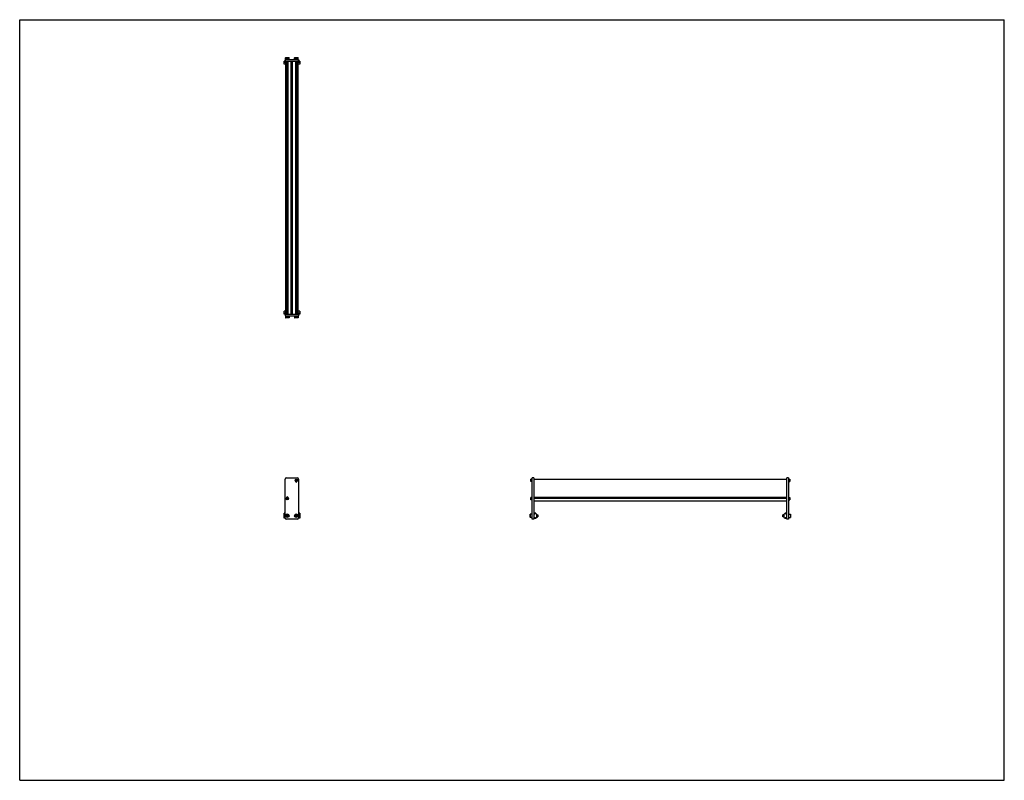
# Model space of a CAD drawing. Header units: inches. Extents: x 0 to 110, y 0 to 85.
import ezdxf

# ---------------------------------------------------------------- set-up
doc = ezdxf.new("R2010")
doc.units = ezdxf.units.IN
doc.header["$LTSCALE"] = 6.05
doc.header["$MEASUREMENT"] = 0
doc.layers.get('0').update_dxf_attribs({"linetype": 'CONTINUOUS'})
for name, color, linetype in [('200830M_BL1', 7, 'CONTINUOUS'), ('200830M_BL2', 7, 'CONTINUOUS'), ('350978_BL0', 7, 'CONTINUOUS'), ('350978_BL11', 7, 'CONTINUOUS'), ('350979_02827_BL12', 7, 'CONTINUOUS'), ('920416M_BL10', 7, 'CONTINUOUS'), ('920416M_BL4', 7, 'CONTINUOUS'), ('920416M_BL6', 7, 'CONTINUOUS'), ('920416M_BL8', 7, 'CONTINUOUS'), ('920616M_BL3', 7, 'CONTINUOUS'), ('920616M_BL5', 7, 'CONTINUOUS'), ('920616M_BL7', 7, 'CONTINUOUS'), ('920616M_BL9', 7, 'CONTINUOUS')]:
    doc.layers.add(name, color=color, linetype=linetype)

# ---------------------------------------------------------------- blocks, each defined once
blk = doc.blocks.new('350978_BL0', base_point=(43.54, 40.64))
at = {"layer": '350978_BL0', "color": 7, "linetype": 'CONTINUOUS'}
for p, q in [((29.65, 52.09), (31.15, 52.09)), ((29.65, 52.09), (29.65, 51.91)), ((29.65, 51.91), (31.15, 51.91)), ((31.15, 52.09), (31.15, 51.91)), ((29.65, 29.31), (29.65, 33.67)), ((29.78, 33.79), (31.03, 33.79)), ((31.15, 33.67), (31.15, 29.31)), ((57.26, 29.19), (57.26, 33.79)), ((57.44, 33.79), (57.26, 33.79)), ((57.44, 33.79), (57.44, 29.19)), ((31.03, 29.19), (29.78, 29.19)), ((57.44, 29.19), (57.26, 29.19))]:
    blk.add_line(p, q, dxfattribs=at)
for centre, radius, start, end in [((29.78, 33.67), 0.125, 90, 180), ((30.9, 33.41), 0.079, 182.238, 357.762), ((31.03, 33.67), 0.125, 0, 90), ((29.9, 31.59), 0.079, 2.238, 177.762), ((29.78, 29.31), 0.125, 180, 270), ((31.03, 29.31), 0.125, 270, 360)]:
    blk.add_arc(centre, radius, start, end, dxfattribs=at)
blk = doc.blocks.new('200830M_BL1', base_point=(57.61, 54.82))
at = {"layer": '200830M_BL1', "color": 7, "linetype": 'CONTINUOUS'}
for p, q in [((29.53, 80.02), (29.53, 80.35)), ((29.72, 80.35), (29.53, 80.35)), ((31.28, 80.35), (31.08, 80.35)), ((31.28, 80.35), (31.28, 80.02)), ((29.53, 80.26), (29.72, 80.26)), ((29.72, 80.24), (29.53, 80.24)), ((29.72, 80.02), (29.53, 80.02)), ((31.08, 80.26), (31.28, 80.26)), ((31.28, 80.24), (31.08, 80.24)), ((31.28, 80.02), (31.08, 80.02)), ((85.5, 29.84), (85.37, 29.71)), ((85.58, 29.85), (85.52, 29.85)), ((85.59, 29.75), (85.59, 29.84)), ((85.68, 29.75), (85.61, 29.75)), ((85.61, 29.75), (85.61, 29.75)), ((85.7, 29.4), (85.7, 29.73)), ((29.53, 29.28), (29.53, 29.29)), ((29.65, 29.28), (29.53, 29.28)), ((31.28, 29.28), (31.15, 29.28)), ((31.28, 29.29), (31.28, 29.28)), ((85.37, 29.7), (85.37, 29.43)), ((85.37, 29.42), (85.5, 29.29)), ((85.52, 29.28), (85.58, 29.28)), ((85.59, 29.29), (85.59, 29.39)), ((85.61, 29.39), (85.61, 29.38)), ((85.61, 29.38), (85.68, 29.38))]:
    blk.add_line(p, q, dxfattribs=at)
for centre, radius, start, end in [((85.39, 29.7), 0.02, 135, 180), ((85.52, 29.83), 0.02, 90, 135), ((85.58, 29.84), 0.01, 0, 90), ((85.6, 29.75), 0.0075, 180, 360), ((85.68, 29.73), 0.02, 0, 90), ((85.39, 29.43), 0.02, 180, 225), ((85.52, 29.3), 0.02, 225, 270), ((85.58, 29.29), 0.01, 270, 360), ((85.6, 29.39), 0.0075, 0, 180), ((85.68, 29.4), 0.02, 270, 360)]:
    blk.add_arc(centre, radius, start, end, dxfattribs=at)
blk = doc.blocks.new('200830M_BL2', base_point=(43.65, 40.86))
at = {"layer": '200830M_BL2', "color": 7, "linetype": 'CONTINUOUS'}
for p, q in [((29.72, 52.43), (29.53, 52.43)), ((29.53, 52.1), (29.53, 52.43)), ((29.72, 52.21), (29.53, 52.21)), ((29.53, 52.19), (29.72, 52.19)), ((29.72, 52.1), (29.53, 52.1)), ((31.28, 52.43), (31.08, 52.43)), ((31.28, 52.21), (31.08, 52.21)), ((31.08, 52.19), (31.28, 52.19)), ((31.28, 52.1), (31.08, 52.1)), ((31.28, 52.43), (31.28, 52.1)), ((29.65, 29.85), (29.53, 29.85)), ((29.53, 29.29), (29.53, 29.85)), ((29.65, 29.75), (29.53, 29.75)), ((31.28, 29.85), (31.15, 29.85)), ((31.28, 29.75), (31.15, 29.75)), ((31.28, 29.85), (31.28, 29.29)), ((57.45, 29.73), (57.45, 29.4)), ((57.54, 29.75), (57.47, 29.75)), ((57.54, 29.75), (57.54, 29.75)), ((57.56, 29.84), (57.56, 29.75)), ((57.63, 29.85), (57.57, 29.85)), ((57.77, 29.71), (57.64, 29.84)), ((29.65, 29.38), (29.53, 29.38)), ((29.65, 29.29), (29.53, 29.29)), ((31.28, 29.38), (31.15, 29.38)), ((31.28, 29.29), (31.15, 29.29)), ((57.47, 29.38), (57.54, 29.38)), ((57.54, 29.38), (57.54, 29.39)), ((57.56, 29.39), (57.56, 29.3)), ((57.57, 29.29), (57.63, 29.29)), ((57.64, 29.29), (57.77, 29.42)), ((57.78, 29.43), (57.78, 29.7))]:
    blk.add_line(p, q, dxfattribs=at)
for centre, radius, start, end in [((57.47, 29.73), 0.02, 90, 180), ((57.55, 29.75), 0.0075, 180, 360), ((57.57, 29.84), 0.01, 90, 180), ((57.63, 29.83), 0.02, 45, 90), ((57.76, 29.7), 0.02, 0, 45), ((57.47, 29.4), 0.02, 180, 270), ((57.55, 29.39), 0.0075, 0, 180), ((57.57, 29.3), 0.01, 180, 270), ((57.63, 29.31), 0.02, 270, 315), ((57.76, 29.43), 0.02, 315, 360)]:
    blk.add_arc(centre, radius, start, end, dxfattribs=at)
blk = doc.blocks.new('920616M_BL3', base_point=(29.9, 40.64))
at = {"layer": '920616M_BL3', "color": 7, "linetype": 'CONTINUOUS'}
for p, q in [((29.7, 51.91), (29.7, 51.7)), ((30.1, 51.91), (30.1, 51.7)), ((30.1, 51.7), (29.7, 51.7)), ((29.7, 51.7), (29.73, 51.68)), ((30.07, 51.68), (29.73, 51.68)), ((30.1, 51.7), (30.07, 51.68)), ((29.9, 29.68), (29.8, 29.62)), ((29.8, 29.62), (29.8, 29.51)), ((29.8, 29.51), (29.9, 29.45)), ((30, 29.62), (29.9, 29.68)), ((29.9, 29.45), (30, 29.51)), ((30, 29.51), (30, 29.62))]:
    blk.add_line(p, q, dxfattribs=at)
for radius in [0.197, 0.173]:
    blk.add_circle((29.9, 29.57), radius, dxfattribs=at)
blk = doc.blocks.new('920416M_BL4', base_point=(44.01, 42.96))
at = {"layer": '920416M_BL4', "color": 7, "linetype": 'CONTINUOUS'}
for p, q in [((30.76, 51.91), (30.76, 51.77)), ((31.04, 51.77), (30.76, 51.77)), ((30.76, 51.77), (30.78, 51.76)), ((31.02, 51.76), (30.78, 51.76)), ((30.86, 52.54), (30.94, 52.54)), ((30.86, 52.54), (30.94, 52.54)), ((31.04, 51.77), (31.02, 51.76)), ((31.04, 51.91), (31.04, 51.77)), ((30.9, 33.59), (30.84, 33.56)), ((30.84, 33.56), (30.84, 33.49)), ((30.84, 33.49), (30.9, 33.46)), ((30.96, 33.56), (30.9, 33.59)), ((30.9, 33.46), (30.96, 33.49)), ((30.96, 33.49), (30.96, 33.56)), ((57.12, 33.66), (57.1, 33.65)), ((57.1, 33.4), (57.1, 33.65)), ((57.12, 33.39), (57.1, 33.4)), ((57.12, 33.39), (57.12, 33.66)), ((57.26, 33.66), (57.12, 33.66)), ((57.26, 33.39), (57.12, 33.39))]:
    blk.add_line(p, q, dxfattribs=at)
for radius in [0.138, 0.122]:
    blk.add_circle((30.9, 33.52), radius, dxfattribs=at)
blk = doc.blocks.new('920616M_BL5', base_point=(44.3, 40.64))
at = {"layer": '920616M_BL5', "color": 7, "linetype": 'CONTINUOUS'}
for p, q in [((30.7, 51.91), (30.7, 51.7)), ((31.1, 51.91), (31.1, 51.7)), ((31.1, 51.7), (30.7, 51.7)), ((30.7, 51.7), (30.73, 51.68)), ((31.07, 51.68), (30.73, 51.68)), ((31.1, 51.7), (31.07, 51.68)), ((57.05, 29.76), (57.02, 29.74)), ((57.02, 29.39), (57.02, 29.74)), ((57.05, 29.37), (57.05, 29.76)), ((57.26, 29.76), (57.05, 29.76)), ((30.9, 29.68), (30.8, 29.62)), ((30.8, 29.62), (30.8, 29.51)), ((30.8, 29.51), (30.9, 29.45)), ((31, 29.62), (30.9, 29.68)), ((30.9, 29.45), (31, 29.51)), ((31, 29.51), (31, 29.62)), ((57.05, 29.37), (57.02, 29.39)), ((57.26, 29.37), (57.05, 29.37)), ((57.44, 29.68), (57.45, 29.68)), ((57.44, 29.45), (57.45, 29.45)), ((57.78, 29.68), (57.89, 29.68)), ((57.78, 29.45), (57.89, 29.45)), ((57.89, 29.68), (57.89, 29.45)), ((57.89, 29.68), (57.89, 29.45)), ((57.89, 29.68), (57.89, 29.68)), ((57.89, 29.45), (57.89, 29.45))]:
    blk.add_line(p, q, dxfattribs=at)
for radius in [0.197, 0.173]:
    blk.add_circle((30.9, 29.57), radius, dxfattribs=at)
blk = doc.blocks.new('920416M_BL6', base_point=(43.51, 41.63))
at = {"layer": '920416M_BL6', "color": 7, "linetype": 'CONTINUOUS'}
for p, q in [((29.76, 51.91), (29.76, 51.77)), ((30.04, 51.77), (29.76, 51.77)), ((29.76, 51.77), (29.78, 51.76)), ((30.02, 51.76), (29.78, 51.76)), ((30.04, 51.77), (30.02, 51.76)), ((30.04, 51.91), (30.04, 51.77)), ((29.9, 31.54), (29.84, 31.51)), ((29.84, 31.51), (29.84, 31.44)), ((29.84, 31.44), (29.9, 31.41)), ((29.96, 31.51), (29.9, 31.54)), ((29.9, 31.41), (29.96, 31.44)), ((29.96, 31.44), (29.96, 31.51)), ((57.12, 31.61), (57.1, 31.6)), ((57.1, 31.35), (57.1, 31.6)), ((57.12, 31.34), (57.1, 31.35)), ((57.12, 31.34), (57.12, 31.61)), ((57.26, 31.61), (57.12, 31.61)), ((57.26, 31.34), (57.12, 31.34))]:
    blk.add_line(p, q, dxfattribs=at)
for radius in [0.138, 0.122]:
    blk.add_circle((29.9, 31.48), radius, dxfattribs=at)
blk = doc.blocks.new('920616M_BL7', base_point=(29.9, 80.66))
at = {"layer": '920616M_BL7', "color": 7, "linetype": 'CONTINUOUS'}
for p, q in [((29.73, 80.78), (29.7, 80.75)), ((29.7, 80.54), (29.7, 80.75)), ((29.7, 80.75), (30.1, 80.75)), ((29.73, 80.78), (30.07, 80.78)), ((30.07, 80.78), (30.1, 80.75)), ((30.1, 80.54), (30.1, 80.75))]:
    blk.add_line(p, q, dxfattribs=at)
blk = doc.blocks.new('920416M_BL8', base_point=(57.9, 56.02))
at = {"layer": '920416M_BL8', "color": 7, "linetype": 'CONTINUOUS'}
for p, q in [((29.78, 80.7), (29.76, 80.68)), ((29.76, 80.54), (29.76, 80.68)), ((29.76, 80.68), (30.04, 80.68)), ((29.78, 80.7), (30.02, 80.7)), ((30.02, 80.7), (30.04, 80.68)), ((30.04, 80.54), (30.04, 80.68)), ((85.89, 31.61), (86.03, 31.61)), ((85.89, 31.34), (86.03, 31.34)), ((86.03, 31.61), (86.05, 31.6)), ((86.03, 31.61), (86.03, 31.34)), ((86.03, 31.34), (86.05, 31.35)), ((86.05, 31.6), (86.05, 31.35))]:
    blk.add_line(p, q, dxfattribs=at)
blk = doc.blocks.new('920616M_BL9', base_point=(58.41, 55.07))
at = {"layer": '920616M_BL9', "color": 7, "linetype": 'CONTINUOUS'}
for p, q in [((30.73, 80.78), (30.7, 80.75)), ((30.7, 80.54), (30.7, 80.75)), ((30.7, 80.75), (31.1, 80.75)), ((30.73, 80.78), (31.07, 80.78)), ((31.07, 80.78), (31.1, 80.75)), ((31.1, 80.54), (31.1, 80.75)), ((85.89, 29.76), (86.1, 29.76)), ((86.1, 29.76), (86.12, 29.74)), ((86.1, 29.76), (86.1, 29.37)), ((86.12, 29.74), (86.12, 29.39)), ((85.37, 29.68), (85.26, 29.68)), ((85.26, 29.68), (85.26, 29.68)), ((85.26, 29.45), (85.26, 29.68)), ((85.26, 29.45), (85.26, 29.68)), ((85.37, 29.45), (85.26, 29.45)), ((85.26, 29.45), (85.26, 29.45)), ((85.71, 29.68), (85.7, 29.68)), ((85.71, 29.45), (85.7, 29.45)), ((85.89, 29.37), (86.1, 29.37)), ((86.1, 29.37), (86.12, 29.39))]:
    blk.add_line(p, q, dxfattribs=at)
blk = doc.blocks.new('920416M_BL10', base_point=(58.4, 57.04))
at = {"layer": '920416M_BL10', "color": 7, "linetype": 'CONTINUOUS'}
for p, q in [((30.78, 80.7), (30.76, 80.68)), ((30.76, 80.54), (30.76, 80.68)), ((30.76, 80.68), (31.04, 80.68)), ((30.78, 80.7), (31.02, 80.7)), ((31.02, 80.7), (31.04, 80.68)), ((31.04, 80.54), (31.04, 80.68)), ((30.94, 79.91), (30.86, 79.91)), ((30.94, 79.91), (30.86, 79.91)), ((85.89, 33.66), (86.03, 33.66)), ((85.89, 33.39), (86.03, 33.39)), ((86.03, 33.66), (86.05, 33.65)), ((86.03, 33.66), (86.03, 33.39)), ((86.03, 33.39), (86.05, 33.4)), ((86.05, 33.65), (86.05, 33.4))]:
    blk.add_line(p, q, dxfattribs=at)
blk = doc.blocks.new('350978_BL11', base_point=(57.77, 54.86))
at = {"layer": '350978_BL11', "color": 7, "linetype": 'CONTINUOUS'}
for p, q in [((29.65, 80.54), (29.65, 80.36)), ((29.65, 80.54), (31.15, 80.54)), ((29.65, 80.36), (31.15, 80.36)), ((31.15, 80.54), (31.15, 80.36)), ((85.89, 33.79), (85.71, 33.79)), ((85.71, 29.19), (85.71, 33.79)), ((85.89, 33.79), (85.89, 29.19)), ((85.89, 29.19), (85.71, 29.19))]:
    blk.add_line(p, q, dxfattribs=at)
blk = doc.blocks.new('350979_02827_BL12', base_point=(57.71, 55.79))
at = {"layer": '350979_02827_BL12', "color": 7, "linetype": 'CONTINUOUS'}
for p, q in [((29.72, 52.09), (29.72, 80.36)), ((29.78, 52.09), (29.78, 80.36)), ((29.86, 80.36), (29.86, 52.09)), ((29.94, 80.36), (29.94, 52.09)), ((30.34, 52.09), (30.34, 80.36)), ((30.46, 52.09), (30.46, 80.36)), ((30.86, 52.09), (30.86, 80.36)), ((30.94, 52.09), (30.94, 80.36)), ((31.03, 52.09), (31.03, 80.36)), ((31.08, 80.36), (31.08, 52.09)), ((57.44, 33.66), (85.71, 33.66)), ((57.44, 31.63), (85.71, 31.63)), ((57.44, 31.54), (85.71, 31.54)), ((57.44, 31.22), (85.71, 31.22))]:
    blk.add_line(p, q, dxfattribs=at)
for centre, radius, start, end in [((30.9, 33.52), 0.183, 257.6796, 279.9563), ((30.94, 33.31), 0.031, 90.8342, 99.9563), ((29.84, 31.66), 0.031, 269.3485, 311.752), ((29.9, 31.59), 0.068, 8.6822, 131.752)]:
    blk.add_arc(centre, radius, start, end, dxfattribs=at)

msp = doc.modelspace()

# ---------------------------------------------------------------- linework, layer by layer
at = {"color": 7, "linetype": 'CONTINUOUS'}
for p, q in [((0, 0), (0, 85)), ((0, 85), (110, 85)), ((110, 0), (110, 85)), ((0, 0), (110, 0))]:
    msp.add_line(p, q, dxfattribs=at)

# ---------------------------------------------------------------- block references
at = {"layer": '200830M_BL1'}
msp.add_blockref('200830M_BL1', (57.61, 54.82), dxfattribs=at)
at = {"layer": '200830M_BL2'}
msp.add_blockref('200830M_BL2', (43.65, 40.86), dxfattribs=at)
at = {"layer": '350978_BL0'}
msp.add_blockref('350978_BL0', (43.54, 40.64), dxfattribs=at)
at = {"layer": '350978_BL11'}
msp.add_blockref('350978_BL11', (57.77, 54.86), dxfattribs=at)
at = {"layer": '350979_02827_BL12'}
msp.add_blockref('350979_02827_BL12', (57.71, 55.79), dxfattribs=at)
at = {"layer": '920416M_BL10'}
msp.add_blockref('920416M_BL10', (58.4, 57.04), dxfattribs=at)
at = {"layer": '920416M_BL4'}
msp.add_blockref('920416M_BL4', (44.01, 42.96), dxfattribs=at)
at = {"layer": '920416M_BL6'}
msp.add_blockref('920416M_BL6', (43.51, 41.63), dxfattribs=at)
at = {"layer": '920416M_BL8'}
msp.add_blockref('920416M_BL8', (57.9, 56.02), dxfattribs=at)
at = {"layer": '920616M_BL3'}
msp.add_blockref('920616M_BL3', (29.9, 40.64), dxfattribs=at)
at = {"layer": '920616M_BL5'}
msp.add_blockref('920616M_BL5', (44.3, 40.64), dxfattribs=at)
at = {"layer": '920616M_BL7'}
msp.add_blockref('920616M_BL7', (29.9, 80.66), dxfattribs=at)
at = {"layer": '920616M_BL9'}
msp.add_blockref('920616M_BL9', (58.41, 55.07), dxfattribs=at)

doc.saveas('drawing.dxf')
